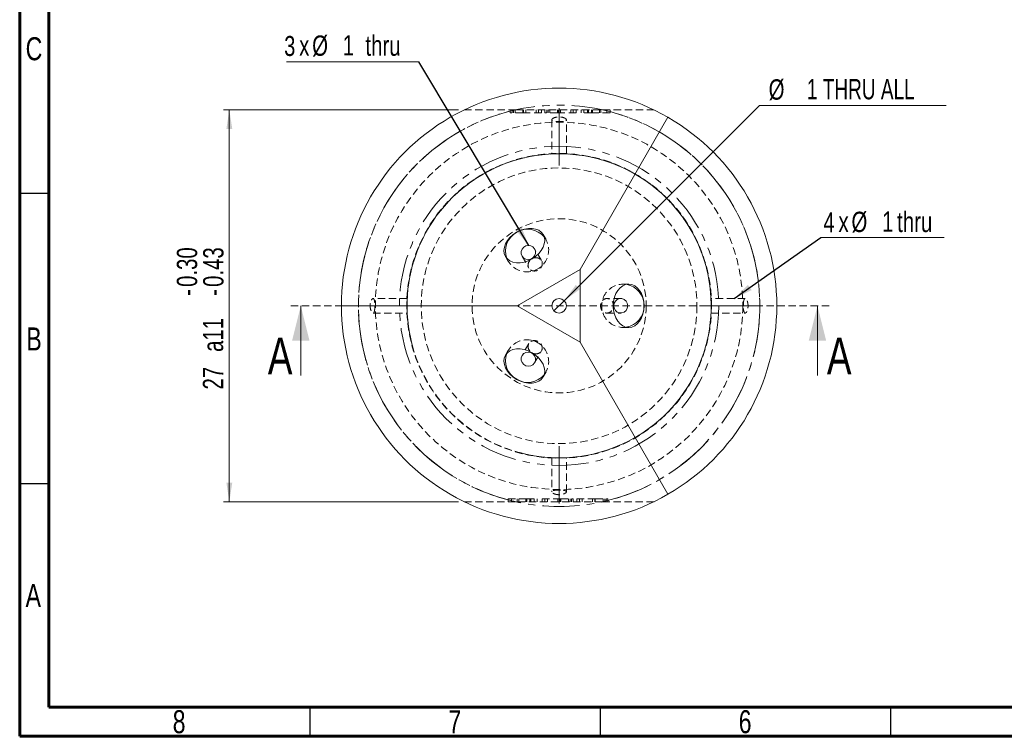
# Model space of a CAD drawing. Header units: millimetres. Extents: x 15 to 415, y 5 to 292.
# Tile 1 of 4: x 15 to 185, y 5 to 128. Entities that reach past the tile are written whole.
import ezdxf

# ---------------------------------------------------------------- set-up
doc = ezdxf.new("R2010")
doc.units = ezdxf.units.MM
for name, pattern in [('CENTERX2', [20.32, 12.7, -2.54, 2.54, -2.54]), ('HIDDEN', [1.905, 1.27, -0.635]), ('PHANTOM', [12.7, 6.35, -1.27, 1.27, -1.27, 1.27, -1.27])]:
    doc.linetypes.add(name, pattern=pattern)
doc.styles.add('SLDTEXTSTYLE0', font='TXT', dxfattribs={"width": 0.75})
doc.styles.add('SLDTEXTSTYLE3', font='TXT', dxfattribs={"width": 0.7})
doc.dimstyles.new('SLDDIMSTYLE3', dxfattribs={"dimtxt": 3.5, "dimasz": 3.302, "dimexe": 0, "dimexo": 0.0625, "dimgap": 0.875, "dimtad": 1, "dimlfac": 0.4, "dimrnd": 1e-09, "dimzin": 12, "dimdsep": 46, "dimtxsty": 'SLDTEXTSTYLE0', "dimsah": 1, "dimcen": 0.09, "dimadec": 0, "dimazin": 3, "dimtol": 1, "dimtp": -0.3, "dimtm": 0.43, "dimtfac": 1, "dimtofl": 0, "dimtmove": 0, "dimatfit": 3, "dimfxl": 0, "dimfrac": 2, "dimtolj": 1, "dimtzin": 0, "dimarcsym": 0})
doc.dimstyles.new('SLDDIMSTYLE4', dxfattribs={"dimtxt": 3.5, "dimasz": 3.302, "dimexe": 0, "dimexo": 0.0625, "dimgap": 0.875, "dimtad": 0, "dimtih": 1, "dimtoh": 1, "dimdec": 6, "dimlfac": 0.4, "dimrnd": 1e-09, "dimzin": 12, "dimdsep": 46, "dimtxsty": 'SLDTEXTSTYLE0', "dimblk1": 'NONE', "dimsah": 1, "dimcen": 0, "dimadec": 0, "dimazin": 3, "dimtfac": 1, "dimtmove": 0, "dimatfit": 3, "dimldrblk": 'NONE', "dimfxl": 0, "dimfrac": 2, "dimtolj": 1, "dimtzin": 12, "dimarcsym": 0})
doc.dimstyles.new('SLDDIMSTYLE5', dxfattribs={"dimtxt": 0.18, "dimasz": 3.302, "dimexe": 0, "dimexo": 0.0625, "dimgap": 0, "dimtad": 0, "dimtih": 1, "dimtoh": 1, "dimdec": 0, "dimrnd": 1e-09, "dimzin": 0, "dimdsep": 46, "dimtxsty": 'Standard', "dimsah": 1, "dimcen": 0.09, "dimadec": 0, "dimazin": 0, "dimtfac": 3.302, "dimtdec": 0, "dimtofl": 0, "dimtmove": 0, "dimatfit": 3, "dimfxl": 0, "dimfrac": 2, "dimtolj": 1, "dimtzin": 0, "dimarcsym": 0})

# ---------------------------------------------------------------- blocks, each defined once
blk = doc.blocks.new('_D_5')
at = {"color": 7, "linetype": 'Continuous', "lineweight": 0}
for p, q in [((90.57, 112.92), (50.11, 112.92)), ((51.11, 112.92), (51.11, 45.42)), ((90.57, 45.42), (50.11, 45.42))]:
    blk.add_line(p, q, dxfattribs=at)
for points in [[(51.11, 112.92), (50.6, 109.62), (51.62, 109.62)], [(51.11, 45.42), (51.62, 48.72), (50.6, 48.72)]]:
    blk.add_solid(points, dxfattribs=at)
at = {"color": 7, "linetype": 'Continuous', "lineweight": 0, "char_height": 3.5, "attachment_point": 1, "rotation": 90, "style": 'SLDTEXTSTYLE0'}
for s, insert in [('0.30', (42.07, 82.42)), ('0.43', (46.6, 82.42)), ('-', (42.07, 80.86)), ('-', (46.6, 80.86)), ('a11', (46.55, 71.23)), ('27', (46.55, 64.75))]:
    blk.add_mtext(s, dxfattribs=dict(at, insert=insert))
blk = doc.blocks.new('_D_6')
at = {"color": 7, "linetype": 'Continuous', "lineweight": 0}
for p, q in [((108.8, 80.05), (142.42, 113.68)), ((142.42, 113.68), (174.58, 113.68)), ((107.03, 78.29), (108.8, 80.05))]:
    blk.add_line(p, q, dxfattribs=at)
blk.add_solid([(108.8, 80.05), (111.5, 82.03), (110.78, 82.75)], dxfattribs=at)
at = {"color": 7, "linetype": 'Continuous', "lineweight": 0, "char_height": 3.5, "attachment_point": 1}
for s, insert, style in [('%%c', (144.01, 118.19), 'SLDTEXTSTYLE0'), ('1 THRU ALL', (150.6, 118.24), 'SLDTEXTSTYLE3')]:
    blk.add_mtext(s, dxfattribs=dict(at, insert=insert, style=style))
blk = doc.blocks.new('_NONE')
blk = doc.blocks.new('SW_NOTE_4')
at = {"color": 0, "linetype": 'Continuous', "lineweight": 0}
blk.add_line((21.24, 0), (0, 0), dxfattribs=at)
at = {"color": 0, "linetype": 'Continuous', "lineweight": 0, "attachment_point": 1, "style": 'SLDTEXTSTYLE0'}
for s, insert, char_height in [('4', (0.43, 4.38), 3.44), ('x', (3.01, 4.46), 3.5), ('%%c', (5.25, 4.46), 3.5), ('1', (10.53, 4.51), 3.5), ('thru', (13.12, 4.46), 3.5)]:
    blk.add_mtext(s, dxfattribs=dict(at, insert=insert, char_height=char_height))
blk = doc.blocks.new('SW_NOTE_5')
at = {"color": 0, "linetype": 'Continuous', "lineweight": 0}
blk.add_line((-22.77, 0), (0, 0), dxfattribs=at)
at = {"color": 0, "linetype": 'Continuous', "lineweight": 0, "attachment_point": 1, "style": 'SLDTEXTSTYLE0'}
for s, insert, char_height in [('3', (-23.17, 4.45), 3.44), ('x', (-20.59, 4.54), 3.5), ('%%c', (-18.35, 4.54), 3.5), ('1', (-13.07, 4.59), 3.5), ('thru', (-9.17, 4.54), 3.5)]:
    blk.add_mtext(s, dxfattribs=dict(at, insert=insert, char_height=char_height))

msp = doc.modelspace()

# ---------------------------------------------------------------- linework, layer by layer
at = {"color": 7, "linetype": 'Continuous', "lineweight": 60}
for p, q in [((15, 5), (15, 292)), ((20, 10), (20, 287)), ((410, 10), (20, 10)), ((415, 5), (15, 5))]:
    msp.add_line(p, q, dxfattribs=at)
at = {"color": 7, "linetype": 'HIDDEN', "lineweight": 0}
for p, q in [((99.5049004, 112.4204899), (99.5049004, 112.9204914)), ((99.8229093, 112.4204899), (99.8229093, 112.9204914)), ((100.0476351, 112.4204899), (100.0476351, 112.9204914)), ((100.3412636, 112.4204899), (100.3412636, 112.9204914)), ((101.6790206, 112.4204899), (101.6790206, 112.9204914)), ((101.7574624, 112.4204899), (101.7574624, 112.9204914)), ((102.1931345, 112.4204899), (101.823091, 112.4204899)), ((102.1698142, 112.4204899), (102.1698142, 112.9204914)), ((102.1931345, 112.4204899), (102.1931345, 112.9204914)), ((103.9506633, 112.4204899), (103.9506633, 112.9204914)), ((104.3895156, 112.4204899), (104.3895156, 112.9204914)), ((104.8644087, 112.4204899), (104.8644087, 112.9204914)), ((105.4749858, 112.4204899), (105.4749858, 112.9204914)), ((105.7929944, 112.4204899), (105.7929944, 112.9204914)), ((106.0177207, 112.4204899), (106.0177207, 112.9204914)), ((106.3113488, 112.4204899), (106.3113488, 112.9204914)), ((107.6491059, 112.4204899), (107.6491059, 112.9204914)), ((107.7275481, 112.4204899), (107.7275481, 112.9204914)), ((108.1632202, 112.4204899), (107.7931762, 112.4204899)), ((108.1398995, 112.4204899), (108.1398995, 112.9204914)), ((108.1632202, 112.4204899), (108.1632202, 112.9204914)), ((109.920749, 112.4204899), (109.920749, 112.9204914)), ((110.359601, 112.4204899), (110.359601, 112.9204914)), ((110.8344943, 112.4204899), (110.8344943, 112.9204914)), ((111.6994782, 112.4204899), (111.6994782, 112.9204914)), ((113.4866879, 112.4204899), (111.6994782, 112.4204899)), ((112.1966318, 112.4204899), (112.1966318, 112.9204914)), ((112.7934286, 112.4204899), (112.7934286, 112.9204914)), ((112.9545529, 112.4204899), (112.9545529, 112.9204914)), ((113.4866879, 112.4204899), (113.4866879, 112.9204914)), ((113.6085911, 112.4204899), (113.4866879, 112.4204899)), ((113.6085911, 112.4204899), (113.6085911, 112.9204914)), ((116.6858566, 112.4204899), (113.6085911, 112.4204899)), ((113.6499325, 112.4204899), (113.6499325, 112.9204914)), ((114.8467053, 112.4204899), (114.8467053, 112.9204914)), ((115.1223133, 112.4204899), (115.1223133, 112.9204914)), ((116.1473613, 112.4204899), (116.1473613, 112.9204914)), ((116.6858566, 112.4204899), (116.6858566, 112.9204914)), ((106.6672933, 111.2164621), (106.6672933, 105.3421729)), ((109.1672934, 105.3400518), (109.1672934, 111.2180337)), ((105.6649839, 90.5716053), (105.1712227, 91.4268248)), ((104.8657969, 86.9558373), (103.694313, 88.9849063)), ((98.6760321, 87.6768248), (99.1697931, 86.8216047)), ((101.5292494, 87.7349067), (102.7142118, 85.6824924)), ((119.9046256, 82.9204906), (118.9171024, 82.9204906)), ((81.7443397, 80.4204906), (75.8729143, 80.4204906)), ((118.5283171, 80.4204906), (116.1580261, 80.4204906)), ((139.9635048, 80.4204906), (134.0889758, 80.4204906)), ((154.4172934, 79.1704905), (61.4172934, 79.1704905)), ((75.8714196, 77.9204905), (81.7439439, 77.9204905)), ((116.158419, 77.9204905), (118.5283171, 77.9204905)), ((134.0868547, 77.9204905), (139.9627784, 77.9204905)), ((118.9171024, 75.4204905), (119.9046256, 75.4204905)), ((99.1697931, 71.5193764), (98.6760321, 70.6641563)), ((102.7141955, 72.6584607), (101.5292494, 70.6060743)), ((103.694313, 69.3560747), (104.8794588, 71.4088069)), ((105.1712227, 66.9141562), (105.6649839, 67.7693758)), ((106.6672933, 52.9975369), (106.6672933, 47.1229054)), ((109.1672934, 47.1236016), (109.1672934, 52.9971411)), ((99.1487301, 45.9204911), (102.2259957, 45.9204911)), ((99.1487301, 45.9204911), (99.1487301, 45.4204896)), ((99.6872255, 45.9204911), (99.6872255, 45.4204896)), ((100.7122734, 45.9204911), (100.7122734, 45.4204896)), ((100.9878815, 45.9204911), (100.9878815, 45.4204896)), ((102.1846543, 45.9204911), (102.1846543, 45.4204896)), ((102.2259957, 45.9204911), (102.2259957, 45.4204896)), ((102.2259957, 45.9204911), (102.3478988, 45.9204911)), ((102.3478988, 45.9204911), (104.1351086, 45.9204911)), ((102.3478988, 45.9204911), (102.3478988, 45.4204896)), ((102.8800338, 45.9204911), (102.8800338, 45.4204896)), ((103.0411582, 45.9204911), (103.0411582, 45.4204896)), ((103.6379549, 45.9204911), (103.6379549, 45.4204896)), ((104.1351086, 45.9204911), (104.1351086, 45.4204896)), ((105.0000925, 45.9204911), (105.0000925, 45.4204896)), ((105.4749858, 45.9204911), (105.4749858, 45.4204896)), ((105.9138378, 45.9204911), (105.9138378, 45.4204896)), ((107.6713665, 45.9204911), (107.6713665, 45.4204896)), ((107.6713665, 45.9204911), (108.0414105, 45.9204911)), ((107.6946872, 45.9204911), (107.6946872, 45.4204896)), ((108.1070386, 45.9204911), (108.1070386, 45.4204896)), ((108.1854808, 45.9204911), (108.1854808, 45.4204896)), ((109.5232379, 45.9204911), (109.5232379, 45.4204896)), ((109.816866, 45.9204911), (109.816866, 45.4204896)), ((110.0415923, 45.9204911), (110.0415923, 45.4204896)), ((110.359601, 45.9204911), (110.359601, 45.4204896)), ((110.9701781, 45.9204911), (110.9701781, 45.4204896)), ((111.4450711, 45.9204911), (111.4450711, 45.4204896)), ((111.8839234, 45.9204911), (111.8839234, 45.4204896)), ((113.6414522, 45.9204911), (113.6414522, 45.4204896)), ((113.6414522, 45.9204911), (114.0114958, 45.9204911)), ((113.6647725, 45.9204911), (113.6647725, 45.4204896)), ((114.0771243, 45.9204911), (114.0771243, 45.4204896)), ((114.1555661, 45.9204911), (114.1555661, 45.4204896)), ((115.4933231, 45.9204911), (115.4933231, 45.4204896)), ((115.7869517, 45.9204911), (115.7869517, 45.4204896)), ((116.0116775, 45.9204911), (116.0116775, 45.4204896)), ((116.3296863, 45.9204911), (116.3296863, 45.4204896))]:
    msp.add_line(p, q, dxfattribs=at)
at = {"color": 7, "linetype": 'CENTERX2', "lineweight": 0}
for p, q in [((107.9172934, 113.2145909), (107.9172934, 103.3406548)), ((73.873193, 79.1704905), (83.7471291, 79.1704905)), ((132.0874577, 79.1704905), (141.9613938, 79.1704905)), ((107.9172934, 55.0003262), (107.9172934, 45.1263901))]:
    msp.add_line(p, q, dxfattribs=at)
at = {"color": 7, "linetype": 'Continuous', "lineweight": 15}
for p, q in [((126.6672929, 111.6464421), (111.5257327, 85.4204904)), ((111.5257327, 85.4204904), (100.7004148, 79.1704905)), ((111.5257327, 72.9204907), (111.5257327, 85.4204904)), ((100.7004148, 79.1704905), (70.4172942, 79.1704905)), ((100.7004148, 79.1704905), (111.5257327, 72.9204907)), ((111.5257327, 72.9204907), (126.6672929, 46.6945389))]:
    msp.add_line(p, q, dxfattribs=at)
at = {"color": 7, "linetype": 'Continuous', "lineweight": 30}
for p, q in [((20, 98.5), (15, 98.5)), ((20, 48.5), (15, 48.5)), ((65, 10), (65, 5)), ((115, 10), (115, 5)), ((165, 10), (165, 5))]:
    msp.add_line(p, q, dxfattribs=at)
at = {"color": 7, "linetype": 'Continuous', "lineweight": 0}
for p, q in [((63.4172934, 67.1704905), (63.4172934, 79.1704905)), ((152.4172934, 67.1704905), (152.4172934, 79.1704905))]:
    msp.add_line(p, q, dxfattribs=at)
at = {"color": 7, "linetype": 'Continuous', "lineweight": 15, "flags": 128}
for points in [[(102.6117815, 89.5775535), (103.0357117, 89.5166263), (103.4085096, 89.3161813), (103.6852105, 89.0003966), (103.8324398, 88.6073587), (103.8324398, 88.1844748), (103.6852105, 87.7827505), (103.4085096, 87.4506397), (103.0357117, 87.2281997), (102.6117815, 87.1422608), (102.187851, 87.2031879), (101.8150531, 87.4036318), (101.5383525, 87.7194171), (101.3911232, 88.112455), (101.3911232, 88.5353389), (101.5383525, 88.9370631), (101.8150531, 89.2691739), (102.187851, 89.4916133), (102.6117815, 89.5775535)], [(119.7357244, 79.1704905), (119.662909, 78.7429653), (119.453245, 78.367006), (119.1320214, 78.0879588), (118.7379811, 77.9394809), (118.3186531, 77.9394809), (117.924614, 78.0879588), (117.6033898, 78.367006), (117.3937258, 78.7429653), (117.3209098, 79.1704905), (117.3937258, 79.5980157), (117.6033898, 79.973975), (117.924614, 80.2530223), (118.3186531, 80.4015002), (118.7379811, 80.4015002), (119.1320214, 80.2530223), (119.453245, 79.973975), (119.662909, 79.5980157), (119.7357244, 79.1704905)], [(102.6117815, 71.1987203), (103.0357117, 71.1127813), (103.4085096, 70.8903413), (103.6852105, 70.5582305), (103.8324398, 70.1565063), (103.8324398, 69.7336224), (103.6852105, 69.3405845), (103.4085096, 69.0247998), (103.0357117, 68.8243547), (102.6117815, 68.7634276), (102.187851, 68.8493677), (101.8150531, 69.0718071), (101.5383525, 69.4039179), (101.3911232, 69.8056421), (101.3911232, 70.228526), (101.5383525, 70.621564), (101.8150531, 70.9373493), (102.187851, 71.1377932), (102.6117815, 71.1987203)]]:
    msp.add_lwpolyline(points, dxfattribs=at)
at = {"color": 7, "linetype": 'PHANTOM', "lineweight": 0}
for radius in [34.5710678, 27.5]:
    msp.add_circle((107.9172934, 79.1704905), radius, dxfattribs=at)
at = {"color": 7, "linetype": 'HIDDEN', "lineweight": 0}
for radius in [31.6421356, 26.25, 26.2, 23.75, 15]:
    msp.add_circle((107.9172934, 79.1704905), radius, dxfattribs=at)
at = {"color": 7, "linetype": 'Continuous', "lineweight": 15}
msp.add_circle((107.9172934, 79.1704905), 1.25, dxfattribs=at)
for centre, radius, start, end in [((107.9172934, 79.1704905), 37.5, 60, 180), ((107.9172934, 79.1704905), 37.5, 300, 60), ((102.4103024, 88.5970629), 3.7053068, 119.135448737, 199.85253441), ((102.5071376, 88.6529719), 3.7053058, 40.14744468, 120.864547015), ((118.8344396, 79.2263985), 3.7053066, 359.135451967, 79.852536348), ((107.9172934, 79.1704905), 37.5, 180, 300), ((118.8344396, 79.1145825), 3.7053066, 280.147463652, 0.864548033), ((102.4103024, 69.7439181), 3.7053068, 160.14746559, 240.864551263), ((102.5071376, 69.6880092), 3.7053058, 239.135452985, 319.85255532)]:
    msp.add_arc(centre, radius, start, end, dxfattribs=at)
at = {"color": 7, "linetype": 'PHANTOM', "lineweight": 0}
for start, end in [(102.512211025, 257.487788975), (282.512211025, 77.487788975)]:
    msp.add_arc((107.9172934, 79.1704905), 34.5710678, start, end, dxfattribs=at)
at = {"color": 7, "linetype": 'Continuous', "lineweight": 0}
msp.add_arc((107.9172934, 79.1704905), 26.19375, 255, 195, dxfattribs=at)
at = {"color": 7, "linetype": 'HIDDEN', "lineweight": 0}
for centre, start, end in [((102.3818696, 88.7581254), 202.324173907, 37.675817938), ((118.9881407, 79.1704905), 82.324184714, 277.675815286), ((102.3818696, 69.5828557), 322.324182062, 157.675826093)]:
    msp.add_arc(centre, 3.736737, start, end, dxfattribs=at)
at = {"color": 7, "linetype": 'Continuous', "lineweight": 15}
for centre, major_axis in [((101.9236274, 89.5518245), (3.2475953, 1.875)), ((119.9046253, 79.1704905), (0, 3.75)), ((101.9236274, 68.7891565), (3.2475953, -1.875))]:
    msp.add_ellipse(centre, major_axis=major_axis, ratio=0.7071067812, dxfattribs=at)
at = {"color": 7, "linetype": 'HIDDEN', "lineweight": 0}
for points, knots in [([(91.5726823, 112.9204914), (91.624259, 112.9204914), (91.7276832, 112.9204914), (92.4312848, 112.9204914), (93.2899177, 112.9204914), (94.4268308, 112.9204914), (95.9501641, 112.9204914), (98.0278123, 112.9204914), (99.5597087, 112.9204914), (100.4275518, 112.9204914)], [0, 0, 0, 0, 0.1232562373, 0.2471595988, 0.3458892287, 0.4473599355, 0.6115669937, 0.7799466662, 1, 1, 1, 1]), ([(101.6790205, 112.4204905), (101.5778494, 112.4204905), (101.3797826, 112.4204905), (101.0895765, 112.4204905), (100.8132666, 112.4204905), (100.592947, 112.4204905), (100.4219053, 112.4204905), (100.2925868, 112.4204905), (100.1635832, 112.4204905), (100.0327785, 112.4204905), (99.9014659, 112.4204905), (99.7694549, 112.4204905), (99.6365098, 112.4204905), (99.549165, 112.4204905), (99.5049002, 112.4204905)], [0, 0, 0, 0, 0.1268900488, 0.2484179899, 0.3664248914, 0.4811096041, 0.538575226, 0.5982753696, 0.659770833, 0.7231829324, 0.7888472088, 0.8565163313, 0.9272848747, 1, 1, 1, 1]), ([(100.4275517, 112.9204905), (101.6648041, 112.9204905), (102.9076724, 112.9204905), (104.7907579, 112.9204905), (105.4215959, 112.9204905), (106.3736486, 112.9204905), (106.6919621, 112.9204905), (107.3306367, 112.9204905), (107.6556853, 112.9204905), (109.2346102, 112.9204905), (110.4830616, 112.9204905), (112.9580949, 112.9204905), (114.1849801, 112.9204905), (115.407035, 112.9204905)], [0, 0, 0, 0, 0.25, 0.25, 0.375, 0.375, 0.4375, 0.4375, 0.5, 0.5, 0.75, 0.75, 1, 1, 1, 1]), ([(104.8644087, 112.4204905), (104.86388, 112.4204905), (104.8628285, 112.4204905), (104.8518768, 112.4204905), (104.8340983, 112.4204905), (104.8082817, 112.4204905), (104.776839, 112.4204905), (104.7374998, 112.4204905), (104.6906855, 112.4204905), (104.636484, 112.4204905), (104.5763194, 112.4204905), (104.5079888, 112.4204905), (104.4341177, 112.4204905), (104.3509428, 112.4204905), (104.261569, 112.4204905), (104.1656629, 112.4204905), (104.060814, 112.4204905), (103.9516035, 112.4204905), (103.8361694, 112.4204905), (103.7167642, 112.4204905), (103.5932805, 112.4204905), (103.4672332, 112.4204905), (103.3369567, 112.4204905), (103.2036805, 112.4204905), (103.0667276, 112.4204905), (102.9262961, 112.4204905), (102.7824563, 112.4204905), (102.6350079, 112.4204905), (102.4840342, 112.4204905), (102.3298538, 112.4204905), (102.1720984, 112.4204905), (102.0107255, 112.4204905), (101.8459589, 112.4204905), (101.7348678, 112.4204905), (101.6790205, 112.4204905)], [0, 0, 0, 0, 0.0319388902, 0.0635135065, 0.0945842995, 0.1252311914, 0.1554905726, 0.1854841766, 0.2153003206, 0.2452294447, 0.2750674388, 0.3049833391, 0.3349575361, 0.3652968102, 0.3958493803, 0.4269852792, 0.4584506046, 0.4904906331, 0.5225524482, 0.5544044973, 0.5858194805, 0.6170002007, 0.6480829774, 0.678785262, 0.7096659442, 0.7408018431, 0.7717886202, 0.8031182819, 0.8347253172, 0.8668842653, 0.8991998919, 0.9321764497, 0.965903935, 1, 1, 1, 1]), ([(107.6491059, 112.4204905), (107.5479349, 112.4204905), (107.349868, 112.4204905), (107.0596619, 112.4204905), (106.7833521, 112.4204905), (106.5630325, 112.4204905), (106.3919908, 112.4204905), (106.2626722, 112.4204905), (106.1336686, 112.4204905), (106.002864, 112.4204905), (105.8715514, 112.4204905), (105.7395403, 112.4204905), (105.6065952, 112.4204905), (105.5192505, 112.4204905), (105.4749857, 112.4204905)], [0, 0, 0, 0, 0.1268900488, 0.2484179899, 0.3664248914, 0.4811096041, 0.538575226, 0.5982753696, 0.659770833, 0.7231829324, 0.7888472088, 0.8565163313, 0.9272848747, 1, 1, 1, 1]), ([(110.8344942, 112.4204905), (110.8339654, 112.4204905), (110.8329139, 112.4204905), (110.8219622, 112.4204905), (110.8041837, 112.4204905), (110.7783671, 112.4204905), (110.7469245, 112.4204905), (110.7075853, 112.4204905), (110.6607709, 112.4204905), (110.6065694, 112.4204905), (110.5464049, 112.4204905), (110.4780743, 112.4204905), (110.4042031, 112.4204905), (110.3210283, 112.4204905), (110.2316544, 112.4204905), (110.1357484, 112.4204905), (110.0308994, 112.4204905), (109.9216889, 112.4204905), (109.8062549, 112.4204905), (109.6868497, 112.4204905), (109.563366, 112.4204905), (109.4373187, 112.4204905), (109.3070422, 112.4204905), (109.1737659, 112.4204905), (109.0368131, 112.4204905), (108.8963816, 112.4204905), (108.7525418, 112.4204905), (108.6050933, 112.4204905), (108.4541197, 112.4204905), (108.2999392, 112.4204905), (108.1421839, 112.4204905), (107.9808109, 112.4204905), (107.8160444, 112.4204905), (107.7049533, 112.4204905), (107.6491059, 112.4204905)], [0, 0, 0, 0, 0.0319388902, 0.0635135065, 0.0945842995, 0.1252311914, 0.1554905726, 0.1854841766, 0.2153003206, 0.2452294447, 0.2750674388, 0.3049833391, 0.3349575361, 0.3652968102, 0.3958493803, 0.4269852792, 0.4584506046, 0.4904906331, 0.5225524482, 0.5544044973, 0.5858194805, 0.6170002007, 0.6480829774, 0.678785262, 0.7096659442, 0.7408018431, 0.7717886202, 0.8031182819, 0.8347253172, 0.8668842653, 0.8991998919, 0.9321764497, 0.965903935, 1, 1, 1, 1]), ([(115.4070349, 112.9204914), (116.3064583, 112.9204914), (117.8286092, 112.9204914), (119.8811377, 112.9204914), (121.3237798, 112.9204914), (122.4095455, 112.9204914), (123.1205066, 112.9204914), (123.6600024, 112.9204914), (124.1337047, 112.9204914), (124.212545, 112.9204914), (124.2616821, 112.9204914)], [0, 0, 0, 0, 0.2279041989, 0.3856966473, 0.5464391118, 0.6375517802, 0.7303745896, 0.8028144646, 0.8771044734, 1, 1, 1, 1]), ([(108.6443701, 110.9521624), (108.9089156, 110.9866457), (109.0759851, 111.0455261), (109.2036389, 111.2214675), (109.1584778, 111.3374175), (108.9006064, 111.5100676), (108.786474, 111.5643278), (108.5057498, 111.6540768), (108.3436403, 111.6875104), (107.8301757, 111.7375271), (107.4566543, 111.6966277), (106.900235, 111.5153017), (106.7267839, 111.3856485), (106.6348348, 111.16802), (106.7084599, 111.0781939), (107.0464658, 110.9603781), (107.3234103, 110.9282949), (107.8357504, 110.9127096), (108.0178155, 110.912914), (108.356005, 110.9239875), (108.5120973, 110.9349207), (108.6443701, 110.9521624)], [0, 0, 0, 0, 0.125, 0.125, 0.25, 0.25, 0.3125, 0.3125, 0.375, 0.375, 0.5, 0.5, 0.625, 0.625, 0.75, 0.75, 0.875, 0.875, 0.9375, 0.9375, 1, 1, 1, 1]), ([(107.9172934, 105.3704898), (108.026911, 105.3700721), (108.2455653, 105.369239), (108.5717904, 105.362874), (108.8915717, 105.3530392), (109.126439, 105.3426493), (109.147293, 105.3416152), (109.1572207, 105.3411229)], [0, 0, 0, 0, 0.1363072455, 0.2718920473, 0.4684480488, 0.7469487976, 1, 1, 1, 1]), ([(104.9325881, 86.8259937), (104.8190162, 87.0915023), (104.5878285, 87.3027052), (104.0025827, 87.5009515), (103.6508527, 87.4814795), (103.0469159, 87.2055187), (102.796653, 86.9513134), (102.5466051, 86.3599146), (102.5500107, 86.0371138), (102.7845998, 85.511852), (103.016288, 85.3086869), (103.5846414, 85.1292235), (103.927557, 85.1528281), (104.5337822, 85.4322878), (104.7859347, 85.6850403), (105.0390244, 86.2492977), (105.0461599, 86.560485), (104.9325881, 86.8259937)], [0, 0, 0, 0, 0.125, 0.125, 0.25, 0.25, 0.375, 0.375, 0.5, 0.5, 0.625, 0.625, 0.75, 0.75, 0.875, 0.875, 1, 1, 1, 1]), ([(76.1736159, 79.1788622), (76.1734457, 79.3563786), (76.1680159, 79.5289105), (76.1459245, 79.833819), (76.1291091, 79.9667388), (76.0587698, 80.2912838), (75.9848262, 80.4113291), (75.7843467, 80.4286732), (75.659238, 80.3200148), (75.4994752, 79.9765337), (75.4532221, 79.8356734), (75.3883635, 79.5157937), (75.3709339, 79.3404287), (75.3719543, 78.8151094), (75.4484731, 78.4707522), (75.6635735, 78.0150965), (75.7902038, 77.9094133), (75.9879627, 77.9334823), (76.0621982, 78.059034), (76.1306111, 78.3846453), (76.1471535, 78.518825), (76.1686313, 78.8263325), (76.1737861, 79.0013458), (76.1736159, 79.1788622)], [0, 0, 0, 0, 0.0625, 0.0625, 0.125, 0.125, 0.25, 0.25, 0.375, 0.375, 0.4375, 0.4375, 0.5, 0.5, 0.625, 0.625, 0.75, 0.75, 0.875, 0.875, 0.9375, 0.9375, 1, 1, 1, 1]), ([(116.9829833, 78.3206748), (117.1881481, 78.5648857), (117.29963, 78.9019548), (117.268856, 79.5661266), (117.1254702, 79.8895728), (116.6786639, 80.3254495), (116.3815435, 80.4366268), (115.8087333, 80.4003822), (115.5351538, 80.254295), (115.1522065, 79.7782501), (115.0435447, 79.4414749), (115.0719565, 78.7765177), (115.2079982, 78.4549547), (115.6318401, 78.0227855), (115.9179829, 77.9084157), (116.4896549, 77.9346694), (116.7778185, 78.0764639), (116.9829833, 78.3206748)], [0, 0, 0, 0, 0.125, 0.125, 0.25, 0.25, 0.375, 0.375, 0.5, 0.5, 0.625, 0.625, 0.75, 0.75, 0.875, 0.875, 1, 1, 1, 1]), ([(139.6609708, 79.1788622), (139.6608006, 79.0013504), (139.6658961, 78.8279107), (139.6872612, 78.5205676), (139.7036787, 78.386151), (139.7728099, 78.0568441), (139.8456511, 77.9337393), (140.0450042, 77.9091993), (140.1693989, 78.0134484), (140.3305491, 78.3521831), (140.3774122, 78.4915067), (140.4439854, 78.8089712), (140.4625332, 78.9838968), (140.4640521, 79.3339958), (140.4468366, 79.5105805), (140.3831558, 79.8289467), (140.3370217, 79.9715074), (140.1767415, 80.3188152), (140.0498193, 80.428452), (139.8506594, 80.4115912), (139.7754037, 80.2891878), (139.7057767, 79.968213), (139.6888209, 79.8353546), (139.6666322, 79.5304064), (139.661141, 79.356374), (139.6609708, 79.1788622)], [0, 0, 0, 0, 0.0625, 0.0625, 0.125, 0.125, 0.25, 0.25, 0.375, 0.375, 0.4375, 0.4375, 0.5, 0.5, 0.5625, 0.5625, 0.625, 0.625, 0.75, 0.75, 0.875, 0.875, 0.9375, 0.9375, 1, 1, 1, 1]), ([(104.6125874, 71.10692), (104.8506002, 71.2881999), (104.9926404, 71.5574605), (105.0300117, 72.1353194), (104.9218774, 72.4444751), (104.4990751, 72.9334707), (104.1822309, 73.1106086), (103.5400008, 73.2106084), (103.2237967, 73.1365395), (102.7583616, 72.796294), (102.6068549, 72.5272439), (102.556393, 71.9368848), (102.6597923, 71.6126498), (103.082009, 71.1087775), (103.3986302, 70.9331717), (104.0486454, 70.8427564), (104.3745745, 70.92564), (104.6125874, 71.10692)], [0, 0, 0, 0, 0.125, 0.125, 0.25, 0.25, 0.375, 0.375, 0.5, 0.5, 0.625, 0.625, 0.75, 0.75, 0.875, 0.875, 1, 1, 1, 1]), ([(108.0207735, 52.9709429), (107.9317714, 52.9707558), (107.7455841, 52.9703643), (107.443803, 52.9742346), (107.117364, 52.9820085), (106.8195426, 52.9930215), (106.6550886, 53.0008982), (106.68598, 52.9994495), (106.6933508, 52.9991038)], [0, 0, 0, 0, 0.1058897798, 0.2215154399, 0.3794884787, 0.6005915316, 0.9046993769, 1, 1, 1, 1]), ([(107.9172934, 52.9704913), (108.0306927, 52.9709356), (108.2570274, 52.9718224), (108.5895231, 52.978555), (108.902719, 52.9884057), (109.1343028, 52.9987029), (109.139122, 52.9989839), (109.1414582, 52.9991201)], [0, 0, 0, 0, 0.1435814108, 0.28657542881, 0.48251698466, 0.74914154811, 1, 1, 1, 1]), ([(105.0000925, 45.9204905), (105.0006213, 45.9204905), (105.0016728, 45.9204905), (105.0126245, 45.9204905), (105.030403, 45.9204905), (105.0562196, 45.9204905), (105.0876623, 45.9204905), (105.1270015, 45.9204905), (105.1738158, 45.9204905), (105.2280173, 45.9204905), (105.2881818, 45.9204905), (105.3565124, 45.9204905), (105.4303836, 45.9204905), (105.5135584, 45.9204905), (105.6029323, 45.9204905), (105.6988383, 45.9204905), (105.8036873, 45.9204905), (105.9128978, 45.9204905), (106.0283318, 45.9204905), (106.1477371, 45.9204905), (106.2712207, 45.9204905), (106.3972681, 45.9204905), (106.5275445, 45.9204905), (106.6608208, 45.9204905), (106.7977736, 45.9204905), (106.9382051, 45.9204905), (107.0820449, 45.9204905), (107.2294934, 45.9204905), (107.380467, 45.9204905), (107.5346475, 45.9204905), (107.6924028, 45.9204905), (107.8537758, 45.9204905), (108.0185424, 45.9204905), (108.1296334, 45.9204905), (108.1854808, 45.9204905)], [0, 0, 0, 0, 0.0319388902, 0.0635135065, 0.0945842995, 0.1252311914, 0.1554905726, 0.1854841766, 0.2153003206, 0.2452294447, 0.2750674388, 0.3049833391, 0.3349575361, 0.3652968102, 0.3958493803, 0.4269852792, 0.4584506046, 0.4904906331, 0.5225524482, 0.5544044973, 0.5858194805, 0.6170002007, 0.6480829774, 0.678785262, 0.7096659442, 0.7408018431, 0.7717886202, 0.8031182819, 0.8347253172, 0.8668842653, 0.8991998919, 0.9321764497, 0.965903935, 1, 1, 1, 1]), ([(108.6443701, 47.3888187), (108.5122044, 47.4060464), (108.3568374, 47.4169182), (108.0211691, 47.4280047), (107.8396149, 47.4282908), (107.4989123, 47.4181207), (107.3406689, 47.4075792), (107.0745515, 47.3744874), (106.9639124, 47.3516686), (106.7084992, 47.2631161), (106.6354799, 47.1735232), (106.7250604, 46.9573477), (106.8979455, 46.8275592), (107.3088763, 46.6919644), (107.4700717, 46.6569697), (107.8133597, 46.6207627), (107.9933318, 46.6198381), (108.5094655, 46.6686714), (108.8113636, 46.7721219), (109.1562716, 47.0011434), (109.2036449, 47.1196195), (109.075855, 47.2955198), (108.9087014, 47.3543633), (108.6443701, 47.3888187)], [0, 0, 0, 0, 0.0625, 0.0625, 0.125, 0.125, 0.1875, 0.1875, 0.25, 0.25, 0.375, 0.375, 0.5, 0.5, 0.5625, 0.5625, 0.625, 0.625, 0.75, 0.75, 0.875, 0.875, 1, 1, 1, 1]), ([(108.1854808, 45.9204905), (108.2866519, 45.9204905), (108.4847187, 45.9204905), (108.7749248, 45.9204905), (109.0512346, 45.9204905), (109.2715543, 45.9204905), (109.4425959, 45.9204905), (109.5719145, 45.9204905), (109.7009181, 45.9204905), (109.8317228, 45.9204905), (109.9630354, 45.9204905), (110.0950464, 45.9204905), (110.2279915, 45.9204905), (110.3153362, 45.9204905), (110.3596011, 45.9204905)], [0, 0, 0, 0, 0.1268900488, 0.2484179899, 0.3664248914, 0.4811096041, 0.538575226, 0.5982753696, 0.659770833, 0.7231829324, 0.7888472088, 0.8565163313, 0.9272848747, 1, 1, 1, 1]), ([(110.970178, 45.9204905), (110.9707068, 45.9204905), (110.9717583, 45.9204905), (110.98271, 45.9204905), (111.0004885, 45.9204905), (111.0263051, 45.9204905), (111.0577477, 45.9204905), (111.0970869, 45.9204905), (111.1439013, 45.9204905), (111.1981028, 45.9204905), (111.2582673, 45.9204905), (111.3265979, 45.9204905), (111.4004691, 45.9204905), (111.4836439, 45.9204905), (111.5730178, 45.9204905), (111.6689238, 45.9204905), (111.7737728, 45.9204905), (111.8829833, 45.9204905), (111.9984173, 45.9204905), (112.1178225, 45.9204905), (112.2413062, 45.9204905), (112.3673535, 45.9204905), (112.49763, 45.9204905), (112.6309063, 45.9204905), (112.7678591, 45.9204905), (112.9082906, 45.9204905), (113.0521304, 45.9204905), (113.1995789, 45.9204905), (113.3505525, 45.9204905), (113.504733, 45.9204905), (113.6624883, 45.9204905), (113.8238613, 45.9204905), (113.9886278, 45.9204905), (114.0997189, 45.9204905), (114.1555663, 45.9204905)], [0, 0, 0, 0, 0.0319388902, 0.0635135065, 0.0945842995, 0.1252311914, 0.1554905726, 0.1854841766, 0.2153003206, 0.2452294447, 0.2750674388, 0.3049833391, 0.3349575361, 0.3652968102, 0.3958493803, 0.4269852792, 0.4584506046, 0.4904906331, 0.5225524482, 0.5544044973, 0.5858194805, 0.6170002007, 0.6480829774, 0.678785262, 0.7096659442, 0.7408018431, 0.7717886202, 0.8031182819, 0.8347253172, 0.8668842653, 0.8991998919, 0.9321764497, 0.965903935, 1, 1, 1, 1]), ([(114.1555663, 45.9204905), (114.2567373, 45.9204905), (114.4548042, 45.9204905), (114.7450103, 45.9204905), (115.0213201, 45.9204905), (115.2416397, 45.9204905), (115.4126814, 45.9204905), (115.542, 45.9204905), (115.6710036, 45.9204905), (115.8018082, 45.9204905), (115.9331208, 45.9204905), (116.0651319, 45.9204905), (116.198077, 45.9204905), (116.2854217, 45.9204905), (116.3296865, 45.9204905)], [0, 0, 0, 0, 0.1268900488, 0.2484179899, 0.3664248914, 0.4811096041, 0.538575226, 0.5982753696, 0.659770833, 0.7231829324, 0.7888472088, 0.8565163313, 0.9272848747, 1, 1, 1, 1]), ([(100.4275518, 45.4204896), (99.5281284, 45.4204896), (98.0059774, 45.4204896), (95.9534493, 45.4204896), (94.510806, 45.4204896), (93.4250429, 45.4204896), (92.714074, 45.4204896), (92.1746018, 45.4204896), (91.7013774, 45.4204896), (91.6226186, 45.4204896), (91.5735822, 45.4204896)], [0, 0, 0, 0, 0.2279796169, 0.385824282, 0.5466199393, 0.6377627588, 0.7306162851, 0.8030801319, 0.8773947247, 1, 1, 1, 1]), ([(115.407035, 45.4204905), (114.1697826, 45.4204905), (112.9269143, 45.4204905), (111.0438288, 45.4204905), (110.4129909, 45.4204905), (109.4609381, 45.4204905), (109.1426246, 45.4204905), (108.5039501, 45.4204905), (108.1789014, 45.4204905), (106.5999765, 45.4204905), (105.3515252, 45.4204905), (102.8764918, 45.4204905), (101.6496067, 45.4204905), (100.4275517, 45.4204905)], [0, 0, 0, 0, 0.25, 0.25, 0.375, 0.375, 0.4375, 0.4375, 0.5, 0.5, 0.75, 0.75, 1, 1, 1, 1]), ([(124.2626507, 45.4204896), (124.2109674, 45.4204896), (124.1074819, 45.4204896), (123.4033348, 45.4204896), (122.544661, 45.4204896), (121.4077597, 45.4204896), (119.8844214, 45.4204896), (117.8067748, 45.4204896), (116.2748782, 45.4204896), (115.4070349, 45.4204896)], [0, 0, 0, 0, 0.123573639, 0.2474321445, 0.346126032, 0.4475600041, 0.6117076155, 0.7800263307, 1, 1, 1, 1])]:
    msp.add_open_spline(points, degree=3, knots=knots, dxfattribs=at)
at = {"color": 7, "linetype": 'Continuous', "lineweight": 0}
for points in [[(63.4172934, 79.1704905), (61.9172934, 73.1704905), (64.9172934, 73.1704905)], [(152.4172934, 79.1704905), (150.9172934, 73.1704905), (153.9172934, 73.1704905)]]:
    msp.add_solid(points, dxfattribs=at)

# ---------------------------------------------------------------- block references
for name, p in [('SW_NOTE_5', (83.7300833, 121.2062259)), ('SW_NOTE_4', (153.0260116, 90.9172085))]:
    msp.add_blockref(name, p, dxfattribs=at)

# ---------------------------------------------------------------- texts
at = {"color": 7, "linetype": 'Continuous', "lineweight": 0, "char_height": 3.96875, "attachment_point": 2, "style": 'SLDTEXTSTYLE0'}
for s, insert in [('C', (17.4586589, 125.4457083)), ('B', (17.4706018, 75.4457083)), ('A', (17.3396881, 31.2535118)), ('8', (42.4600369, 9.5035118)), ('7', (89.9600369, 9.5035118)), ('6', (139.9600369, 9.5035118))]:
    msp.add_mtext(s, dxfattribs=dict(at, insert=insert))
at = {"color": 7, "linetype": 'Continuous', "char_height": 6.35, "attachment_point": 1, "style": 'SLDTEXTSTYLE0'}
for insert in [(57.7390857, 73.7031845), (154.0396384, 73.7031845)]:
    msp.add_mtext('A', dxfattribs=dict(at, insert=insert))

# ---------------------------------------------------------------- dimensions: what is measured, and where the dimension line sits
at = {"color": 7, "linetype": 'Continuous', "lineweight": 0}
dim = msp.add_diameter_dim_2p(p1=(107.0334099, 78.286607), p2=(108.8011768, 80.054374), text='<> THRU ALL\\P', dimstyle='SLDDIMSTYLE4', dxfattribs=at)
dim.commit()
dim.dimension.update_dxf_attribs({"geometry": '_D_6', "text_midpoint": (159.2961789, 116.4813375), "dimtype": 163})
dim = msp.add_linear_dim(base=(51.1104534, 45.4204905), p1=(91.5714223, 112.9204905), p2=(91.5714223, 45.4204905), angle=90, text='<>a11', dimstyle='SLDDIMSTYLE3', dxfattribs=at)
dim.commit()
dim.dimension.update_dxf_attribs({"geometry": '_D_5', "text_midpoint": (51.1104534, 78.1057917), "dimtype": 160})

# ---------------------------------------------------------------- leaders
for points in [[(102.6865252, 89.5775421), (83.7300833, 121.2062259)], [(138.0601171, 80.4204905), (153.0260116, 90.9172085)]]:
    msp.add_leader(points, dimstyle='SLDDIMSTYLE5', dxfattribs=at)

doc.saveas('drawing.dxf')
